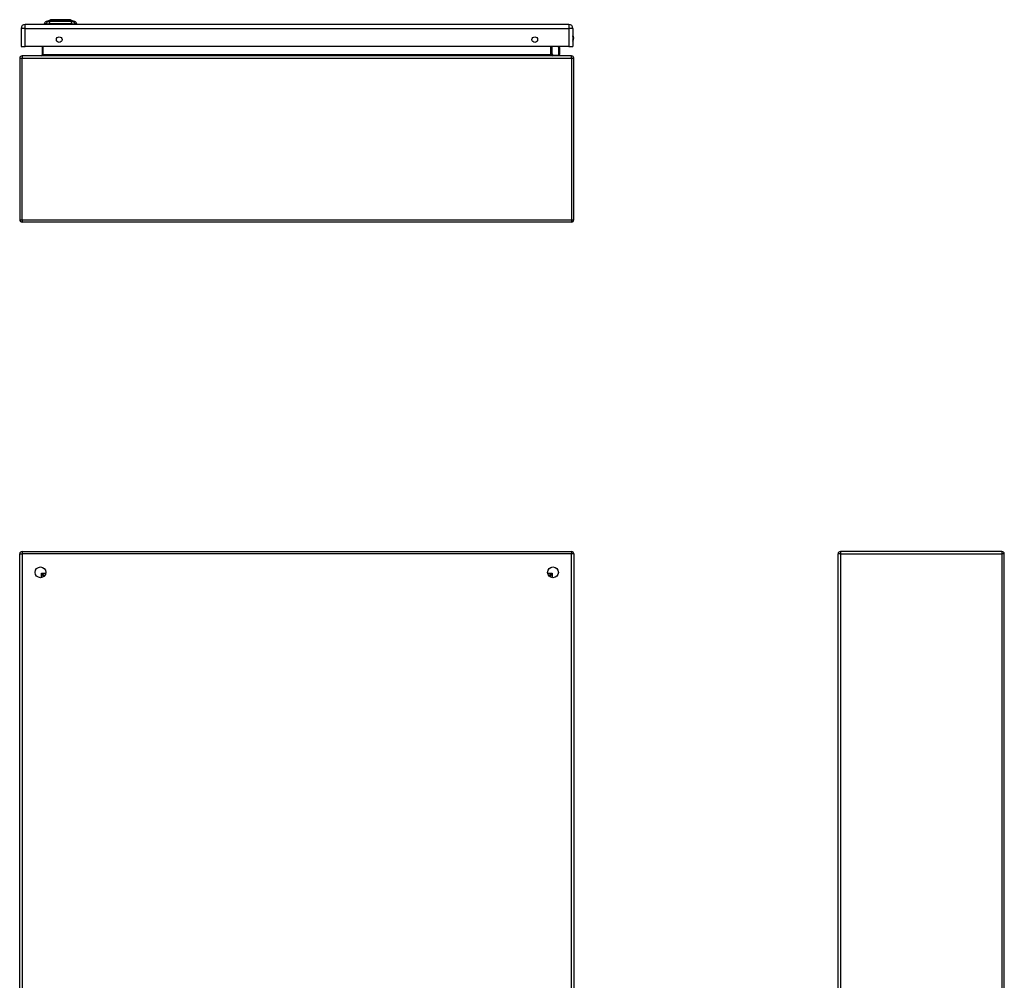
# Model space of a CAD drawing. Header units: inches. Extents: x 12 to 130, y 10 to 80.
# Tile 4 of 8: x 12 to 47, y 45 to 80. Entities that reach past the tile are written whole.
import ezdxf

# ---------------------------------------------------------------- set-up
doc = ezdxf.new("R2010")
doc.units = ezdxf.units.IN
doc.header["$MEASUREMENT"] = 0
doc.layers.add('Visible Edges(ANSI)', color=7, linetype='Continuous', lineweight=25)
doc.layers.add('Visible Tangent Edges(ANSI)', color=7, linetype='Continuous', lineweight=25)

msp = doc.modelspace()

# ---------------------------------------------------------------- linework, layer by layer
at = {"layer": 'Visible Edges(ANSI)'}
for p, q in [((12.848, 79.645), (13.008, 79.707)), ((13.721, 79.707), (13.881, 79.645)), ((11.941, 79.391), (11.941, 78.737)), ((31.713, 79.537), (12.087, 79.537)), ((12.842, 79.553), (12.774, 79.553)), ((12.842, 79.553), (12.953, 79.553)), ((13.776, 79.553), (12.953, 79.553)), ((13.776, 79.553), (13.887, 79.553)), ((13.955, 79.553), (13.887, 79.553)), ((31.859, 79.391), (31.859, 78.737)), ((11.941, 78.737), (12.087, 78.737)), ((31.713, 78.737), (12.087, 78.737)), ((12.703, 78.737), (12.703, 78.434)), ((31.077, 78.434), (31.077, 78.737)), ((31.361, 78.737), (31.372, 78.68)), ((31.372, 78.676), (31.372, 78.452)), ((31.713, 78.737), (31.859, 78.737)), ((11.89, 78.319), (11.89, 72.487)), ((31.806, 78.403), (11.974, 78.403)), ((31.122, 78.438), (31.083, 78.478)), ((31.136, 78.433), (31.353, 78.433)), ((31.89, 72.487), (31.89, 78.319)), ((31.806, 72.403), (11.974, 72.403)), ((11.89, 30.59), (11.89, 60.422)), ((11.974, 60.506), (31.806, 60.506)), ((31.89, 60.422), (31.89, 30.59)), ((41.431, 30.59), (41.431, 60.422)), ((47.347, 60.506), (41.515, 60.506)), ((47.431, 30.59), (47.431, 60.422)), ((12.756, 59.609), (12.756, 59.599)), ((12.797, 59.64), (12.787, 59.64)), ((30.993, 59.64), (30.984, 59.64)), ((31.024, 59.609), (31.024, 59.599))]:
    msp.add_line(p, q, dxfattribs=at)
at = {"layer": 'Visible Edges(ANSI)', "flags": 128}
msp.add_lwpolyline([(13.72, 79.708), (13.719, 79.708), (13.718, 79.708), (13.716, 79.708), (13.713, 79.708), (13.709, 79.708), (13.704, 79.708), (13.699, 79.708), (13.693, 79.708), (13.686, 79.708), (13.678, 79.708), (13.669, 79.708), (13.66, 79.708), (13.65, 79.708), (13.639, 79.708), (13.628, 79.708), (13.616, 79.708), (13.603, 79.708), (13.59, 79.708), (13.576, 79.708), (13.562, 79.708), (13.547, 79.708), (13.532, 79.708), (13.517, 79.708), (13.501, 79.708), (13.484, 79.708), (13.468, 79.708), (13.451, 79.708), (13.434, 79.708), (13.417, 79.708), (13.399, 79.708), (13.382, 79.708), (13.364, 79.708), (13.347, 79.708), (13.33, 79.708), (13.312, 79.708), (13.295, 79.708), (13.278, 79.708), (13.261, 79.708), (13.245, 79.708), (13.228, 79.708), (13.212, 79.708), (13.197, 79.708), (13.181, 79.708), (13.167, 79.708), (13.153, 79.708), (13.139, 79.708), (13.126, 79.708), (13.113, 79.708), (13.101, 79.708), (13.09, 79.708), (13.079, 79.708), (13.069, 79.708), (13.06, 79.708), (13.051, 79.708), (13.043, 79.708), (13.036, 79.708), (13.03, 79.708), (13.025, 79.708), (13.02, 79.708), (13.016, 79.708), (13.013, 79.708), (13.011, 79.708), (13.01, 79.708), (13.009, 79.708)], dxfattribs=at)
at = {"layer": 'Visible Edges(ANSI)'}
for centre, radius in [((13.316, 78.987), 0.102), ((30.484, 78.987), 0.102), ((12.64, 59.756), 0.195), ((31.14, 59.756), 0.195)]:
    msp.add_circle(centre, radius, dxfattribs=at)
for centre, radius, start, end in [((12.891, 79.535), 0.118, 111.2505, 171.3991), ((13.009, 79.703), 0.00492, 90.2088, 111.2505), ((13.72, 79.703), 0.00492, 68.7495, 89.7912), ((13.838, 79.535), 0.118, 8.6009, 68.7495), ((12.087, 79.391), 0.146, 90, 180), ((12.833, 79.561), 0.0394, 191.537, 216.8699), ((13.896, 79.561), 0.0394, 323.1301, 348.463), ((31.713, 79.391), 0.146, 0, 90), ((31.706, 79.045), 0.188, 324.6864, 35.3136), ((31.353, 78.676), 0.0197, 0, 10.9409), ((11.974, 78.319), 0.084, 90, 180), ((12.672, 78.434), 0.031, 270, 0), ((31.097, 78.492), 0.0197, 180, 225), ((31.108, 78.434), 0.031, 180, 270), ((31.136, 78.452), 0.0197, 225, 270), ((31.353, 78.452), 0.0197, 270, 0), ((31.806, 78.319), 0.084, 0, 90), ((11.974, 72.487), 0.084, 180, 270), ((31.806, 72.487), 0.084, 270, 0), ((11.974, 60.422), 0.084, 90, 180), ((31.806, 60.422), 0.084, 0, 90), ((41.515, 60.422), 0.084, 90, 180), ((47.347, 60.422), 0.084, 0, 90), ((12.787, 59.609), 0.031, 90, 180), ((30.993, 59.609), 0.031, 0, 90)]:
    msp.add_arc(centre, radius, start, end, dxfattribs=at)
at = {"layer": 'Visible Tangent Edges(ANSI)'}
for p, q in [((12.848, 79.645), (13.008, 79.707)), ((12.087, 79.391), (11.941, 79.391)), ((12.087, 79.391), (12.087, 79.537)), ((12.087, 79.391), (31.713, 79.391)), ((12.087, 78.737), (12.087, 79.391)), ((31.713, 79.537), (31.713, 79.391)), ((31.859, 79.391), (31.713, 79.391)), ((31.713, 79.391), (31.713, 78.737)), ((12.734, 78.434), (12.734, 78.737)), ((31.046, 78.737), (31.046, 78.434)), ((31.097, 78.737), (31.097, 78.474)), ((31.353, 78.666), (31.339, 78.737)), ((31.353, 78.433), (31.353, 78.666)), ((11.89, 78.319), (11.974, 78.319)), ((11.974, 78.403), (11.974, 78.319)), ((11.974, 78.319), (31.806, 78.319)), ((11.974, 72.487), (11.974, 78.319)), ((12.734, 78.434), (12.703, 78.434)), ((31.046, 78.434), (12.734, 78.434)), ((31.046, 78.434), (31.077, 78.434)), ((31.097, 78.474), (31.136, 78.433)), ((31.806, 78.319), (31.806, 78.403)), ((31.806, 78.319), (31.89, 78.319)), ((31.806, 78.319), (31.806, 72.487)), ((11.89, 72.487), (11.974, 72.487)), ((11.974, 72.487), (11.974, 72.403)), ((11.974, 72.487), (31.806, 72.487)), ((31.806, 72.487), (31.806, 72.403)), ((31.806, 72.487), (31.89, 72.487)), ((11.89, 60.422), (11.974, 60.422)), ((11.974, 60.506), (11.974, 60.422)), ((31.806, 60.422), (11.974, 60.422)), ((11.974, 60.422), (11.974, 30.59)), ((31.806, 60.506), (31.806, 60.422)), ((31.89, 60.422), (31.806, 60.422)), ((31.806, 30.59), (31.806, 60.422)), ((41.515, 60.422), (41.431, 60.422)), ((41.515, 60.506), (41.515, 60.422)), ((41.515, 60.422), (47.347, 60.422)), ((41.515, 60.422), (41.515, 30.59)), ((47.347, 60.506), (47.347, 60.422)), ((47.347, 60.422), (47.347, 30.59)), ((47.431, 60.422), (47.347, 60.422)), ((12.672, 59.724), (12.787, 59.64)), ((12.756, 59.609), (12.672, 59.724)), ((12.672, 59.724), (12.833, 59.724)), ((12.672, 59.564), (12.672, 59.724)), ((30.948, 59.724), (31.108, 59.724)), ((30.993, 59.64), (31.108, 59.724)), ((31.108, 59.724), (31.024, 59.609)), ((31.108, 59.724), (31.108, 59.564))]:
    msp.add_line(p, q, dxfattribs=at)
at = {"layer": 'Visible Tangent Edges(ANSI)', "flags": 128}
for points in [[(12.925, 79.647), (12.916, 79.647), (12.911, 79.647), (12.906, 79.647), (12.9, 79.647), (12.895, 79.647), (12.891, 79.646), (12.886, 79.646), (12.882, 79.646), (12.878, 79.646), (12.874, 79.646), (12.871, 79.646), (12.867, 79.646), (12.864, 79.646), (12.861, 79.646), (12.859, 79.646), (12.857, 79.646), (12.855, 79.646), (12.853, 79.646), (12.851, 79.646), (12.85, 79.645), (12.849, 79.645), (12.849, 79.645), (12.848, 79.645), (12.848, 79.645)], [(12.946, 79.647), (12.945, 79.647), (12.944, 79.647), (12.943, 79.647), (12.942, 79.647), (12.941, 79.647), (12.94, 79.647), (12.939, 79.647), (12.938, 79.647), (12.937, 79.647), (12.936, 79.647), (12.935, 79.647), (12.934, 79.647), (12.933, 79.647), (12.932, 79.647), (12.931, 79.647), (12.931, 79.647), (12.93, 79.647), (12.929, 79.647), (12.928, 79.647), (12.927, 79.647), (12.927, 79.647), (12.926, 79.647), (12.925, 79.647), (12.925, 79.647)], [(12.976, 79.647), (12.975, 79.647), (12.973, 79.647), (12.972, 79.647), (12.97, 79.647), (12.969, 79.647), (12.968, 79.647), (12.966, 79.647), (12.965, 79.647), (12.964, 79.647), (12.963, 79.647), (12.961, 79.647), (12.96, 79.647), (12.959, 79.647), (12.957, 79.647), (12.956, 79.647), (12.955, 79.647), (12.954, 79.647), (12.953, 79.647), (12.951, 79.647), (12.95, 79.647), (12.949, 79.647), (12.948, 79.647), (12.947, 79.647), (12.946, 79.647)], [(13.753, 79.647), (13.72, 79.647), (13.689, 79.647), (13.657, 79.646), (13.626, 79.646), (13.594, 79.646), (13.561, 79.646), (13.529, 79.646), (13.496, 79.646), (13.464, 79.646), (13.431, 79.645), (13.398, 79.645), (13.365, 79.645), (13.332, 79.645), (13.299, 79.645), (13.266, 79.646), (13.233, 79.646), (13.2, 79.646), (13.168, 79.646), (13.136, 79.646), (13.104, 79.646), (13.072, 79.646), (13.041, 79.647), (13.01, 79.647), (12.976, 79.647)], [(13.008, 79.707), (13.008, 79.707), (13.008, 79.707), (13.009, 79.707), (13.01, 79.707), (13.011, 79.707), (13.013, 79.708), (13.015, 79.708), (13.017, 79.708), (13.02, 79.708), (13.023, 79.708), (13.026, 79.708), (13.029, 79.708), (13.033, 79.708), (13.036, 79.708), (13.041, 79.708), (13.045, 79.708), (13.05, 79.708), (13.055, 79.708), (13.06, 79.708), (13.066, 79.708), (13.071, 79.708), (13.077, 79.708), (13.084, 79.708), (13.09, 79.708)], [(13.09, 79.708), (13.092, 79.708), (13.094, 79.708), (13.095, 79.708), (13.097, 79.708), (13.099, 79.708), (13.101, 79.708), (13.103, 79.708), (13.105, 79.708), (13.107, 79.708), (13.109, 79.708), (13.11, 79.708), (13.112, 79.708), (13.114, 79.708), (13.116, 79.708), (13.118, 79.708), (13.12, 79.708), (13.122, 79.708), (13.124, 79.708), (13.127, 79.708), (13.129, 79.708), (13.131, 79.708), (13.133, 79.708), (13.135, 79.708), (13.137, 79.708)], [(13.137, 79.708), (13.153, 79.708), (13.17, 79.708), (13.188, 79.708), (13.206, 79.708), (13.224, 79.708), (13.244, 79.708), (13.263, 79.708), (13.283, 79.708), (13.303, 79.708), (13.323, 79.707), (13.344, 79.707), (13.365, 79.707), (13.385, 79.707), (13.406, 79.707), (13.426, 79.708), (13.446, 79.708), (13.466, 79.708), (13.486, 79.708), (13.505, 79.708), (13.524, 79.708), (13.542, 79.708), (13.559, 79.708), (13.576, 79.708), (13.592, 79.708)], [(13.592, 79.708), (13.594, 79.708), (13.596, 79.708), (13.598, 79.708), (13.601, 79.708), (13.603, 79.708), (13.605, 79.708), (13.607, 79.708), (13.609, 79.708), (13.611, 79.708), (13.613, 79.708), (13.615, 79.708), (13.617, 79.708), (13.619, 79.708), (13.621, 79.708), (13.623, 79.708), (13.624, 79.708), (13.626, 79.708), (13.628, 79.708), (13.63, 79.708), (13.632, 79.708), (13.634, 79.708), (13.636, 79.708), (13.637, 79.708), (13.639, 79.708)], [(13.639, 79.708), (13.646, 79.708), (13.652, 79.708), (13.658, 79.708), (13.664, 79.708), (13.669, 79.708), (13.674, 79.708), (13.679, 79.708), (13.684, 79.708), (13.688, 79.708), (13.693, 79.708), (13.697, 79.708), (13.7, 79.708), (13.704, 79.708), (13.707, 79.708), (13.709, 79.708), (13.712, 79.708), (13.714, 79.708), (13.716, 79.708), (13.718, 79.707), (13.719, 79.707), (13.72, 79.707), (13.721, 79.707), (13.721, 79.707), (13.721, 79.707)], [(13.805, 79.647), (13.803, 79.647), (13.802, 79.647), (13.8, 79.647), (13.799, 79.647), (13.797, 79.647), (13.795, 79.647), (13.793, 79.647), (13.792, 79.647), (13.79, 79.647), (13.788, 79.647), (13.785, 79.647), (13.783, 79.647), (13.781, 79.647), (13.779, 79.647), (13.777, 79.647), (13.774, 79.647), (13.772, 79.647), (13.769, 79.647), (13.767, 79.647), (13.764, 79.647), (13.761, 79.647), (13.759, 79.647), (13.756, 79.647), (13.753, 79.647)], [(13.881, 79.645), (13.881, 79.645), (13.881, 79.645), (13.88, 79.645), (13.879, 79.645), (13.878, 79.646), (13.876, 79.646), (13.875, 79.646), (13.873, 79.646), (13.87, 79.646), (13.868, 79.646), (13.865, 79.646), (13.862, 79.646), (13.859, 79.646), (13.855, 79.646), (13.851, 79.646), (13.847, 79.646), (13.843, 79.646), (13.838, 79.646), (13.834, 79.647), (13.829, 79.647), (13.824, 79.647), (13.818, 79.647), (13.813, 79.647), (13.805, 79.647)]]:
    msp.add_lwpolyline(points, dxfattribs=at)
at = {"layer": 'Visible Tangent Edges(ANSI)'}
for centre, radius, start, end in [((13.009, 79.703), 0.00492, 90.2088, 111.2505), ((31.706, 79.045), 0.168, 335.7439, 24.2561)]:
    msp.add_arc(centre, radius, start, end, dxfattribs=at)
for centre, major_axis, ratio, start_param, end_param in [((12.952, 79.533), (0.016, 0.117), 0.948273, 0.391156, 1.528426), ((12.99, 79.533), (-0.005, 0.118), 0.314585, 0.249322, 1.386592), ((13.739, 79.533), (0.005, 0.118), 0.314585, 4.896593, 6.033863), ((13.777, 79.533), (-0.016, 0.117), 0.948273, 4.754759, 5.892029), ((31.353, 78.676), (0.0193, 0.0037), 0.526442, 4.610972, 6.283185), ((31.353, 78.676), (0.0197, 0), 0.533433, 4.712389, 6.283185), ((12.672, 78.434), (0.062, 0), 0.5, 4.712389, 6.283185), ((31.108, 78.434), (-0.062, 0), 0.5, 0, 1.570796), ((31.097, 78.492), (-0.0197, 0), 0.91745, 0, 1.570796), ((31.097, 78.492), (-0.0139, -0.0139), 0.852462, 0, 0.864875)]:
    msp.add_ellipse(centre, major_axis=major_axis, ratio=ratio, start_param=start_param, end_param=end_param, dxfattribs=at)

doc.saveas('drawing.dxf')
